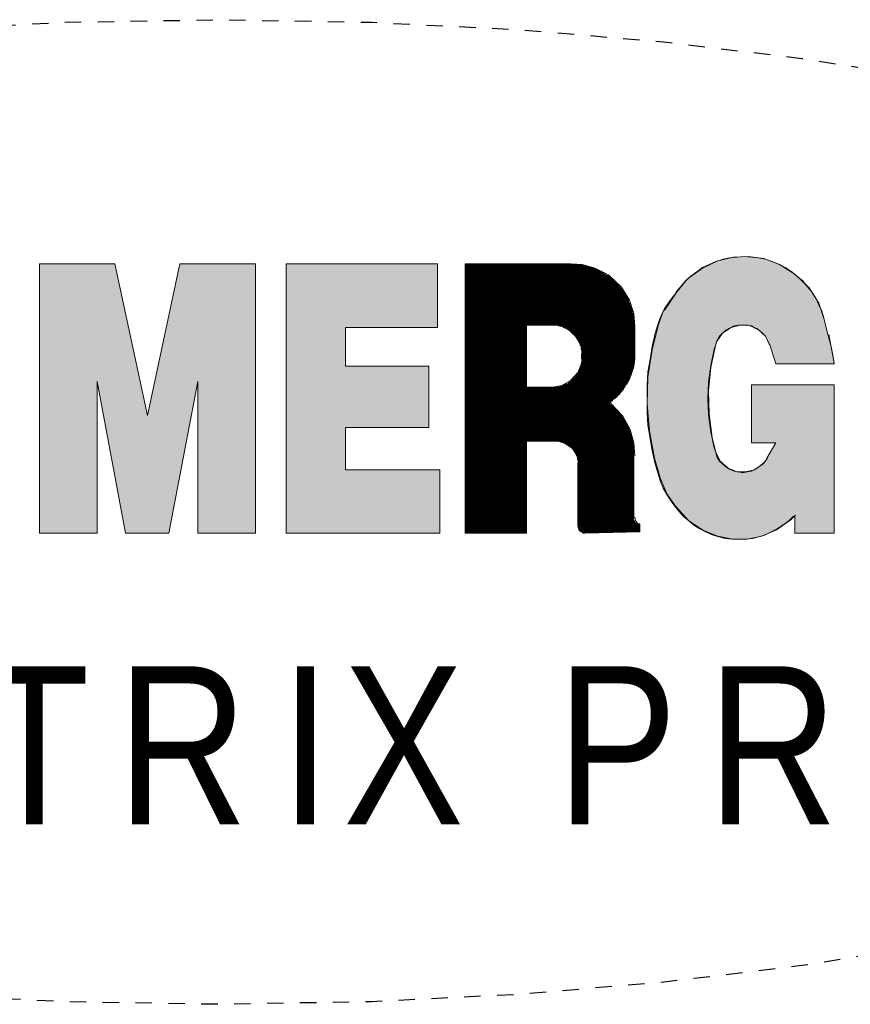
# Model space of a CAD drawing. Header units: centimetres. Extents: x 4745 to 39369, y 17389 to 19524.
# Tile 69 of 188: x 20952 to 20957, y 17978 to 17984. Entities that reach past the tile are written whole.
import ezdxf

# ---------------------------------------------------------------- set-up
doc = ezdxf.new("R2010")
doc.units = ezdxf.units.CM
doc.linetypes.add('HIDDEN', pattern=[0.375, 0.25, -0.125])
doc.layers.add('Livello 1', color=7, linetype='Continuous')
doc.layers.add('UKRYTA', color=250, linetype='HIDDEN')

# ---------------------------------------------------------------- blocks, each defined once
blk = doc.blocks.new('VITRIX PRO 35 55')
at = {"layer": 'Livello 1'}
for points in [[(24.541, -424.878), (24.652, -425.305), (24.727, -425.583), (24.784, -425.897), (24.802, -426.024), (23.32, -426.024), (23.172, -425.546), (23.154, -425.528), (23.115, -425.433), (23.061, -425.324), (22.988, -425.246), (22.895, -425.174), (22.801, -425.119), (22.71, -425.064), (22.599, -425.046), (22.488, -425.046), (22.376, -425.046), (22.265, -425.064), (22.153, -425.119), (22.06, -425.174), (21.969, -425.246), (21.894, -425.324), (21.84, -425.433), (21.801, -425.528), (21.801, -425.546), (21.764, -425.656), (21.674, -426.065), (21.617, -426.488), (21.599, -426.915), (21.617, -427.32), (21.674, -427.747), (21.764, -428.157), (21.801, -428.266), (21.801, -428.284), (21.84, -428.398), (21.894, -428.489), (21.969, -428.561), (22.06, -428.634), (22.153, -428.693), (22.265, -428.748), (22.376, -428.766), (22.488, -428.784), (22.599, -428.766), (22.71, -428.748), (22.801, -428.693), (22.895, -428.634), (22.988, -428.561), (23.061, -428.489), (23.097, -428.416), (23.32, -428.025), (22.71, -428.025), (22.71, -426.561), (24.802, -426.561), (24.802, -430.321), (23.802, -430.321), (23.802, -429.876), (23.765, -429.894), (23.654, -430.008), (23.504, -430.117), (23.358, -430.208), (23.208, -430.285), (23.061, -430.358), (22.895, -430.412), (22.729, -430.449), (22.56, -430.471), (22.376, -430.471), (22.21, -430.471), (22.044, -430.449), (21.876, -430.412), (21.71, -430.358), (21.544, -430.285), (21.396, -430.208), (21.246, -430.117), (21.119, -430.008), (20.987, -429.894), (20.875, -429.767), (20.764, -429.635), (20.673, -429.507), (20.562, -429.339), (20.468, -429.175), (20.396, -428.989), (20.377, -428.916), (20.359, -428.875), (20.266, -428.561), (20.191, -428.229), (20.136, -427.916), (20.082, -427.579), (20.061, -427.247), (20.061, -426.915), (20.061, -426.579), (20.082, -426.229), (20.136, -425.915), (20.191, -425.583), (20.266, -425.246), (20.339, -425.01), (20.377, -424.914), (20.432, -424.769), (20.468, -424.691), (20.507, -424.619), (20.619, -424.455), (20.746, -424.287), (20.764, -424.269), (20.803, -424.191), (20.914, -424.064), (21.044, -423.914), (21.173, -423.805), (21.321, -423.696), (21.469, -423.582), (21.635, -423.509), (21.801, -423.436), (21.987, -423.377), (22.153, -423.341), (22.34, -423.323), (22.524, -423.305), (22.71, -423.323), (22.876, -423.341), (23.061, -423.377), (23.227, -423.436), (23.413, -423.509), (23.561, -423.582), (23.727, -423.696), (23.856, -423.805), (24.004, -423.914), (24.116, -424.064), (24.227, -424.191), (24.338, -424.36), (24.411, -424.528), (24.486, -424.691), (24.541, -424.86)], [(6.567, -423.491), (7.399, -427.338), (8.215, -423.491), (10.139, -423.491), (10.139, -430.321), (8.677, -430.321), (8.677, -426.47), (7.938, -430.321), (6.844, -430.321), (6.123, -426.47), (6.123, -430.321), (4.659, -430.321), (4.659, -423.491)], [(14.748, -423.491), (14.748, -425.101), (12.417, -425.101), (12.417, -426.083), (14.527, -426.083), (14.527, -427.638), (12.417, -427.638), (12.417, -428.712), (14.804, -428.712), (14.804, -430.321), (10.916, -430.321), (10.916, -423.491)]]:
    blk.add_hatch(color=0, dxfattribs=at).paths.add_polyline_path(points)
blk.add_ellipse((9.189, -429.781), major_axis=(-38, 0), ratio=0.328293)
at = {"layer": 'Livello 1', "color": 0, "lineweight": 15}
for points in [[(24.541, -424.878), (24.652, -425.305), (24.727, -425.583), (24.784, -425.897), (24.802, -426.024), (23.32, -426.024), (23.172, -425.546), (23.154, -425.528), (23.115, -425.433), (23.061, -425.324), (22.988, -425.246), (22.895, -425.174), (22.801, -425.119), (22.71, -425.064), (22.599, -425.046), (22.488, -425.046), (22.376, -425.046), (22.265, -425.064), (22.153, -425.119), (22.06, -425.174), (21.969, -425.246), (21.894, -425.324), (21.84, -425.433), (21.801, -425.528), (21.801, -425.546), (21.764, -425.656), (21.674, -426.065), (21.617, -426.488), (21.599, -426.915), (21.617, -427.32), (21.674, -427.747), (21.764, -428.157), (21.801, -428.266), (21.801, -428.284), (21.84, -428.398), (21.894, -428.489), (21.969, -428.561), (22.06, -428.634), (22.153, -428.693), (22.265, -428.748), (22.376, -428.766), (22.488, -428.784), (22.599, -428.766), (22.71, -428.748), (22.801, -428.693), (22.895, -428.634), (22.988, -428.561), (23.061, -428.489), (23.097, -428.416), (23.32, -428.025), (22.71, -428.025), (22.71, -426.561), (24.802, -426.561), (24.802, -430.321), (23.802, -430.321), (23.802, -429.876), (23.765, -429.894), (23.654, -430.008), (23.504, -430.117), (23.358, -430.208), (23.208, -430.285), (23.061, -430.358), (22.895, -430.412), (22.729, -430.449), (22.56, -430.471), (22.376, -430.471), (22.21, -430.471), (22.044, -430.449), (21.876, -430.412), (21.71, -430.358), (21.544, -430.285), (21.396, -430.208), (21.246, -430.117), (21.119, -430.008), (20.987, -429.894), (20.875, -429.767), (20.764, -429.635), (20.673, -429.507), (20.562, -429.339), (20.468, -429.175), (20.396, -428.989), (20.377, -428.916), (20.359, -428.875), (20.266, -428.561), (20.191, -428.229), (20.136, -427.916), (20.082, -427.579), (20.061, -427.247), (20.061, -426.915), (20.061, -426.579), (20.082, -426.229), (20.136, -425.915), (20.191, -425.583), (20.266, -425.246), (20.339, -425.01), (20.377, -424.914), (20.432, -424.769), (20.468, -424.691), (20.507, -424.619), (20.619, -424.455), (20.746, -424.287), (20.764, -424.269), (20.803, -424.191), (20.914, -424.064), (21.044, -423.914), (21.173, -423.805), (21.321, -423.696), (21.469, -423.582), (21.635, -423.509), (21.801, -423.436), (21.987, -423.377), (22.153, -423.341), (22.34, -423.323), (22.524, -423.305), (22.71, -423.323), (22.876, -423.341), (23.061, -423.377), (23.227, -423.436), (23.413, -423.509), (23.561, -423.582), (23.727, -423.696), (23.856, -423.805), (24.004, -423.914), (24.116, -424.064), (24.227, -424.191), (24.338, -424.36), (24.411, -424.528), (24.486, -424.691), (24.541, -424.86), (24.541, -424.878)], [(24.541, -424.878), (24.411, -424.487), (24.172, -424.1), (23.802, -423.75), (23.413, -423.509), (23.024, -423.359), (22.635, -423.305), (22.247, -423.323), (21.858, -423.414), (21.469, -423.6), (21.08, -423.877), (20.764, -424.269)], [(6.567, -423.491), (7.399, -427.338), (8.215, -423.491), (10.139, -423.491), (10.139, -430.321), (8.677, -430.321), (8.677, -426.47), (7.938, -430.321), (6.844, -430.321), (6.123, -426.47), (6.123, -430.321), (4.659, -430.321), (4.659, -423.491), (6.567, -423.491)], [(4.659, -423.491), (4.659, -430.321)], [(4.659, -423.491), (6.567, -423.491)], [(8.215, -423.491), (7.399, -427.338), (6.567, -423.491)], [(10.139, -423.491), (8.215, -423.491)], [(10.139, -430.321), (10.139, -423.491)], [(14.748, -423.491), (14.748, -425.101), (12.417, -425.101), (12.417, -426.083), (14.527, -426.083), (14.527, -427.638), (12.417, -427.638), (12.417, -428.712), (14.804, -428.712), (14.804, -430.321), (10.916, -430.321), (10.916, -423.491), (14.748, -423.491)], [(10.916, -430.321), (10.916, -423.491)], [(10.916, -423.491), (14.748, -423.491)], [(14.748, -423.491), (14.748, -425.101)], [(15.453, -423.491), (15.453, -430.321)], [(15.453, -423.491), (18.136, -423.491)], [(15.453, -423.509), (18.322, -423.509)], [(18.452, -423.527), (15.453, -423.527)], [(15.453, -423.546), (18.524, -423.546)], [(18.599, -423.564), (15.453, -423.564)], [(15.453, -423.582), (18.674, -423.582)], [(18.711, -423.6), (15.453, -423.6)], [(15.453, -423.618), (18.747, -423.618)], [(18.804, -423.636), (15.453, -423.636)], [(15.453, -423.655), (18.84, -423.655)], [(19.748, -425.083), (19.729, -424.751), (19.618, -424.414), (19.413, -424.082), (19.081, -423.768), (18.747, -423.6), (18.413, -423.509), (18.156, -423.491)], [(18.877, -423.677), (15.453, -423.677)], [(15.453, -423.696), (18.913, -423.696)], [(18.952, -423.714), (15.453, -423.714)], [(15.453, -423.727), (18.97, -423.727)], [(19.006, -423.75), (15.453, -423.75)], [(15.453, -423.768), (19.025, -423.768)], [(19.063, -423.787), (15.453, -423.787)], [(15.453, -423.805), (19.1, -423.805)], [(19.118, -423.823), (15.453, -423.823)], [(15.453, -423.841), (19.136, -423.841)], [(19.154, -423.859), (15.453, -423.859)], [(15.453, -423.877), (19.172, -423.877)], [(19.193, -423.896), (15.453, -423.896)], [(15.453, -423.914), (19.229, -423.914)], [(19.247, -423.932), (15.453, -423.932)], [(15.453, -423.95), (19.266, -423.95)], [(19.284, -423.968), (15.453, -423.968)], [(15.453, -423.991), (19.304, -423.991)], [(19.322, -424.009), (15.453, -424.009)], [(15.453, -424.028), (19.341, -424.028)], [(19.341, -424.046), (15.453, -424.046)], [(15.453, -424.064), (19.359, -424.064)], [(19.377, -424.082), (15.453, -424.082)], [(15.453, -424.1), (19.395, -424.1)], [(19.413, -424.119), (15.453, -424.119)], [(15.453, -424.137), (19.432, -424.137)], [(19.432, -424.155), (15.453, -424.155)], [(15.453, -424.173), (19.45, -424.173)], [(19.47, -424.191), (15.453, -424.191)], [(15.453, -424.214), (19.47, -424.214)], [(19.488, -424.232), (15.453, -424.232)], [(15.453, -424.25), (19.507, -424.25)], [(19.507, -424.269), (15.453, -424.269)], [(15.453, -424.287), (19.525, -424.287)], [(19.525, -424.305), (15.453, -424.305)], [(15.453, -424.323), (19.543, -424.323)], [(19.561, -424.341), (15.453, -424.341)], [(15.453, -424.36), (19.561, -424.36)], [(19.582, -424.378), (15.453, -424.378)], [(15.453, -424.396), (19.582, -424.396)], [(20.784, -424.25), (20.507, -424.655), (20.468, -424.691)], [(19.6, -424.414), (15.453, -424.414)], [(15.453, -424.432), (19.6, -424.432)], [(19.6, -424.455), (15.453, -424.455)], [(15.453, -424.473), (19.618, -424.473)], [(19.618, -424.487), (15.453, -424.487)], [(15.453, -424.505), (19.636, -424.505)], [(19.636, -424.528), (15.453, -424.528)], [(15.453, -424.546), (19.636, -424.546)], [(19.654, -424.564), (15.453, -424.564)], [(15.453, -424.582), (19.654, -424.582)], [(19.673, -424.601), (15.453, -424.601)], [(15.453, -424.619), (19.673, -424.619)], [(19.673, -424.637), (15.453, -424.637)], [(15.453, -424.655), (19.673, -424.655)], [(19.693, -424.673), (15.453, -424.673)], [(15.453, -424.691), (19.693, -424.691)], [(19.693, -424.71), (15.453, -424.71)], [(15.453, -424.728), (19.693, -424.728)], [(19.709, -424.751), (15.453, -424.751)], [(15.453, -424.769), (19.709, -424.769)], [(19.709, -424.787), (15.453, -424.787)], [(15.453, -424.805), (19.709, -424.805)], [(19.729, -424.823), (15.453, -424.823)], [(15.453, -424.842), (19.729, -424.842)], [(19.729, -424.86), (15.453, -424.86)], [(15.453, -424.878), (19.729, -424.878)], [(19.729, -424.896), (15.453, -424.896)], [(20.468, -424.691), (20.359, -425.01)], [(24.652, -425.305), (24.541, -424.878)], [(14.748, -425.101), (12.417, -425.101)], [(12.417, -426.083), (12.417, -425.101)], [(15.453, -424.914), (19.729, -424.914)], [(19.729, -424.933), (15.453, -424.933)], [(15.453, -424.951), (19.729, -424.951)], [(19.729, -424.969), (15.453, -424.969)], [(15.453, -424.992), (19.729, -424.992)], [(19.748, -425.01), (15.453, -425.01)], [(15.453, -425.028), (19.748, -425.028)], [(19.748, -425.046), (15.453, -425.046)], [(17.008, -425.064), (15.453, -425.064)], [(17.008, -425.083), (15.453, -425.083)], [(17.008, -425.101), (15.453, -425.101)], [(17.008, -425.119), (15.453, -425.119)], [(17.008, -425.137), (15.453, -425.137)], [(17.008, -425.046), (17.008, -426.62)], [(17.674, -425.046), (17.008, -425.046)], [(18.413, -425.769), (18.379, -425.546), (18.247, -425.324), (18.045, -425.137), (17.822, -425.046), (17.674, -425.028)], [(17.804, -425.064), (19.748, -425.064)], [(17.879, -425.083), (19.748, -425.083)], [(17.933, -425.101), (19.748, -425.101)], [(17.97, -425.119), (19.748, -425.119)], [(18.008, -425.137), (19.748, -425.137)], [(19.748, -425.101), (19.748, -425.915)], [(20.359, -424.992), (20.191, -425.674), (20.082, -426.36), (20.061, -427.043), (20.118, -427.729), (20.248, -428.416), (20.396, -428.916)], [(23.172, -425.546), (23.061, -425.324), (22.858, -425.137), (22.635, -425.046), (22.413, -425.046), (22.19, -425.101), (21.969, -425.246), (21.821, -425.469), (21.801, -425.546)], [(17.008, -425.155), (15.453, -425.155)], [(17.008, -425.174), (15.453, -425.174)], [(17.008, -425.192), (15.453, -425.192)], [(17.008, -425.21), (15.453, -425.21)], [(17.008, -425.228), (15.453, -425.228)], [(17.008, -425.246), (15.453, -425.246)], [(17.008, -425.264), (15.453, -425.264)], [(17.008, -425.287), (15.453, -425.287)], [(17.008, -425.305), (15.453, -425.305)], [(17.008, -425.324), (15.453, -425.324)], [(17.008, -425.342), (15.453, -425.342)], [(17.008, -425.36), (15.453, -425.36)], [(17.008, -425.378), (15.453, -425.378)], [(17.008, -425.396), (15.453, -425.396)], [(18.045, -425.155), (19.748, -425.155)], [(18.081, -425.174), (19.748, -425.174)], [(18.099, -425.192), (19.748, -425.192)], [(18.117, -425.21), (19.748, -425.21)], [(18.136, -425.228), (19.748, -425.228)], [(18.174, -425.246), (19.748, -425.246)], [(18.192, -425.264), (19.748, -425.264)], [(18.211, -425.287), (19.748, -425.287)], [(18.211, -425.305), (19.748, -425.305)], [(18.229, -425.324), (19.748, -425.324)], [(18.247, -425.342), (19.748, -425.342)], [(18.267, -425.36), (19.748, -425.36)], [(18.267, -425.378), (19.748, -425.378)], [(18.286, -425.396), (19.748, -425.396)], [(24.802, -426.006), (24.673, -425.324), (24.673, -425.287)], [(17.008, -425.415), (15.453, -425.415)], [(17.008, -425.433), (15.453, -425.433)], [(17.008, -425.451), (15.453, -425.451)], [(17.008, -425.469), (15.453, -425.469)], [(17.008, -425.487), (15.453, -425.487)], [(17.008, -425.506), (15.453, -425.506)], [(17.008, -425.528), (15.453, -425.528)], [(17.008, -425.546), (15.453, -425.546)], [(17.008, -425.565), (15.453, -425.565)], [(17.008, -425.583), (15.453, -425.583)], [(17.008, -425.601), (15.453, -425.601)], [(17.008, -425.619), (15.453, -425.619)], [(17.008, -425.637), (15.453, -425.637)], [(18.304, -425.415), (19.748, -425.415)], [(18.304, -425.433), (19.748, -425.433)], [(18.322, -425.451), (19.748, -425.451)], [(18.322, -425.469), (19.748, -425.469)], [(18.34, -425.487), (19.748, -425.487)], [(18.34, -425.506), (19.748, -425.506)], [(18.358, -425.528), (19.748, -425.528)], [(18.358, -425.546), (19.748, -425.546)], [(18.358, -425.565), (19.748, -425.565)], [(18.379, -425.583), (19.748, -425.583)], [(18.379, -425.601), (19.748, -425.601)], [(18.379, -425.619), (19.748, -425.619)], [(18.379, -425.637), (19.748, -425.637)], [(21.801, -425.528), (21.674, -426.119), (21.617, -426.711), (21.635, -427.302), (21.71, -427.893), (21.801, -428.266)], [(23.172, -425.546), (23.32, -426.024)], [(17.008, -425.656), (15.453, -425.656)], [(17.008, -425.674), (15.453, -425.674)], [(17.008, -425.692), (15.453, -425.692)], [(17.008, -425.71), (15.453, -425.71)], [(17.008, -425.728), (15.453, -425.728)], [(17.008, -425.751), (15.453, -425.751)], [(17.008, -425.769), (15.453, -425.769)], [(17.008, -425.783), (15.453, -425.783)], [(17.008, -425.801), (15.453, -425.801)], [(17.008, -425.819), (15.453, -425.819)], [(17.008, -425.842), (15.453, -425.842)], [(17.008, -425.86), (15.453, -425.86)], [(17.008, -425.878), (15.453, -425.878)], [(17.008, -425.897), (15.453, -425.897)], [(17.674, -426.62), (17.897, -426.579), (18.117, -426.451), (18.304, -426.247), (18.395, -426.024), (18.413, -425.878)], [(18.379, -425.656), (19.748, -425.656)], [(18.395, -425.674), (19.748, -425.674)], [(18.395, -425.692), (19.748, -425.692)], [(18.395, -425.71), (19.748, -425.71)], [(18.395, -425.728), (19.748, -425.728)], [(18.395, -425.751), (19.748, -425.751)], [(18.395, -425.769), (19.748, -425.769)], [(18.395, -425.783), (19.748, -425.783)], [(18.395, -425.897), (18.395, -425.783)], [(18.395, -425.801), (19.748, -425.801)], [(18.395, -425.819), (19.748, -425.819)], [(18.395, -425.842), (19.748, -425.842)], [(18.395, -425.86), (19.748, -425.86)], [(18.395, -425.878), (19.748, -425.878)], [(18.395, -425.897), (19.748, -425.897)], [(19.118, -427.006), (19.413, -426.729), (19.618, -426.415), (19.729, -426.101), (19.748, -425.897)], [(14.527, -426.083), (12.417, -426.083)], [(14.527, -427.638), (14.527, -426.083)], [(17.008, -425.915), (15.453, -425.915)], [(17.008, -425.933), (15.453, -425.933)], [(17.008, -425.951), (15.453, -425.951)], [(17.008, -425.969), (15.453, -425.969)], [(17.008, -425.988), (15.453, -425.988)], [(17.008, -426.006), (15.453, -426.006)], [(17.008, -426.024), (15.453, -426.024)], [(17.008, -426.042), (15.453, -426.042)], [(17.008, -426.065), (15.453, -426.065)], [(17.008, -426.083), (15.453, -426.083)], [(17.008, -426.101), (15.453, -426.101)], [(17.008, -426.119), (15.453, -426.119)], [(17.008, -426.138), (15.453, -426.138)], [(18.358, -426.101), (19.709, -426.101)], [(18.358, -426.119), (19.709, -426.119)], [(18.358, -426.138), (19.709, -426.138)], [(18.379, -426.024), (19.729, -426.024)], [(18.379, -426.042), (19.729, -426.042)], [(18.379, -426.065), (19.729, -426.065)], [(18.379, -426.083), (19.709, -426.083)], [(18.395, -425.915), (19.748, -425.915)], [(18.395, -425.933), (19.748, -425.933)], [(18.395, -425.951), (19.748, -425.951)], [(18.395, -425.969), (19.748, -425.969)], [(18.395, -425.988), (19.729, -425.988)], [(18.395, -426.006), (19.729, -426.006)], [(23.32, -426.024), (24.802, -426.024)], [(17.008, -426.156), (15.453, -426.156)], [(17.008, -426.174), (15.453, -426.174)], [(17.008, -426.192), (15.453, -426.192)], [(17.008, -426.21), (15.453, -426.21)], [(17.008, -426.229), (15.453, -426.229)], [(17.008, -426.247), (15.453, -426.247)], [(17.008, -426.265), (15.453, -426.265)], [(17.008, -426.283), (15.453, -426.283)], [(17.008, -426.306), (15.453, -426.306)], [(17.008, -426.324), (15.453, -426.324)], [(17.008, -426.342), (15.453, -426.342)], [(17.008, -426.36), (15.453, -426.36)], [(17.008, -426.379), (15.453, -426.379)], [(17.008, -426.397), (15.453, -426.397)], [(18.192, -426.397), (19.618, -426.397)], [(18.211, -426.379), (19.618, -426.379)], [(18.229, -426.36), (19.636, -426.36)], [(18.247, -426.324), (19.654, -426.324)], [(18.247, -426.342), (19.636, -426.342)], [(18.267, -426.306), (19.654, -426.306)], [(18.286, -426.265), (19.673, -426.265)], [(18.286, -426.283), (19.673, -426.283)], [(18.304, -426.247), (19.673, -426.247)], [(18.322, -426.192), (19.693, -426.192)], [(18.322, -426.21), (19.693, -426.21)], [(18.322, -426.229), (19.693, -426.229)], [(18.34, -426.156), (19.709, -426.156)], [(18.34, -426.174), (19.693, -426.174)], [(6.844, -430.321), (6.123, -426.47)], [(6.123, -430.321), (6.123, -426.47)], [(8.677, -426.47), (7.938, -430.321)], [(8.677, -426.47), (8.677, -430.321)], [(17.008, -426.415), (15.453, -426.415)], [(17.008, -426.433), (15.453, -426.433)], [(17.008, -426.451), (15.453, -426.451)], [(17.008, -426.47), (15.453, -426.47)], [(17.008, -426.488), (15.453, -426.488)], [(17.008, -426.506), (15.453, -426.506)], [(17.008, -426.529), (15.453, -426.529)], [(17.008, -426.542), (15.453, -426.542)], [(17.008, -426.561), (15.453, -426.561)], [(17.008, -426.579), (15.453, -426.579)], [(17.008, -426.601), (15.453, -426.601)], [(17.008, -426.62), (15.453, -426.62)], [(15.453, -426.638), (19.488, -426.638)], [(17.008, -426.62), (17.674, -426.62)], [(17.71, -426.62), (19.507, -426.62)], [(17.84, -426.601), (19.507, -426.601)], [(17.897, -426.579), (19.525, -426.579)], [(17.951, -426.561), (19.525, -426.561)], [(17.988, -426.542), (19.543, -426.542)], [(18.026, -426.529), (19.561, -426.529)], [(18.063, -426.506), (19.561, -426.506)], [(18.081, -426.488), (19.582, -426.488)], [(18.117, -426.47), (19.582, -426.47)], [(18.136, -426.451), (19.6, -426.451)], [(18.156, -426.433), (19.6, -426.433)], [(18.174, -426.415), (19.618, -426.415)], [(22.71, -426.561), (24.802, -426.561)], [(22.71, -428.025), (22.71, -426.561)], [(24.802, -430.321), (24.802, -426.561)], [(19.47, -426.656), (15.453, -426.656)], [(15.453, -426.674), (19.47, -426.674)], [(19.45, -426.692), (15.453, -426.692)], [(15.453, -426.711), (19.432, -426.711)], [(19.413, -426.729), (15.453, -426.729)], [(15.453, -426.747), (19.395, -426.747)], [(19.377, -426.765), (15.453, -426.765)], [(15.453, -426.783), (19.377, -426.783)], [(19.359, -426.802), (15.453, -426.802)], [(15.453, -426.82), (19.341, -426.82)], [(19.322, -426.842), (15.453, -426.842)], [(15.453, -426.861), (19.304, -426.861)], [(19.284, -426.879), (15.453, -426.879)], [(15.453, -426.897), (19.266, -426.897)], [(19.229, -426.915), (15.453, -426.915)], [(15.453, -426.933), (19.211, -426.933)], [(19.193, -426.952), (15.453, -426.952)], [(15.453, -426.97), (19.172, -426.97)], [(19.154, -426.988), (15.453, -426.988)], [(15.453, -427.006), (19.136, -427.006)], [(19.1, -427.024), (15.453, -427.024)], [(15.453, -427.043), (19.118, -427.043)], [(19.154, -427.065), (15.453, -427.065)], [(15.453, -427.083), (19.172, -427.083)], [(19.193, -427.102), (15.453, -427.102)], [(15.453, -427.12), (19.211, -427.12)], [(19.229, -427.138), (15.453, -427.138)], [(19.748, -428.357), (19.729, -428.025), (19.636, -427.693), (19.45, -427.356), (19.154, -427.043), (19.118, -427.006)], [(15.453, -427.156), (19.247, -427.156)], [(19.284, -427.174), (15.453, -427.174)], [(15.453, -427.193), (19.284, -427.193)], [(19.304, -427.211), (15.453, -427.211)], [(15.453, -427.229), (19.322, -427.229)], [(19.341, -427.247), (15.453, -427.247)], [(15.453, -427.265), (19.359, -427.265)], [(19.377, -427.284), (15.453, -427.284)], [(15.453, -427.302), (19.395, -427.302)], [(19.395, -427.32), (15.453, -427.32)], [(15.453, -427.338), (19.413, -427.338)], [(19.432, -427.356), (15.453, -427.356)], [(15.453, -427.379), (19.45, -427.379)], [(19.45, -427.397), (15.453, -427.397)], [(12.417, -427.638), (12.417, -428.712)], [(14.527, -427.638), (12.417, -427.638)], [(15.453, -427.415), (19.47, -427.415)], [(19.488, -427.434), (15.453, -427.434)], [(15.453, -427.452), (19.488, -427.452)], [(19.507, -427.47), (15.453, -427.47)], [(15.453, -427.488), (19.507, -427.488)], [(19.525, -427.506), (15.453, -427.506)], [(15.453, -427.525), (19.543, -427.525)], [(19.543, -427.543), (15.453, -427.543)], [(15.453, -427.561), (19.561, -427.561)], [(19.561, -427.579), (15.453, -427.579)], [(15.453, -427.602), (19.582, -427.602)], [(19.582, -427.62), (15.453, -427.62)], [(15.453, -427.638), (19.6, -427.638)], [(19.6, -427.656), (15.453, -427.656)], [(15.453, -427.675), (19.6, -427.675)], [(19.618, -427.693), (15.453, -427.693)], [(15.453, -427.711), (19.618, -427.711)], [(19.636, -427.729), (15.453, -427.729)], [(15.453, -427.747), (19.636, -427.747)], [(19.636, -427.766), (15.453, -427.766)], [(15.453, -427.784), (19.654, -427.784)], [(19.654, -427.802), (15.453, -427.802)], [(15.453, -427.82), (19.654, -427.82)], [(19.673, -427.838), (15.453, -427.838)], [(15.453, -427.857), (19.673, -427.857)], [(19.673, -427.875), (15.453, -427.875)], [(15.453, -427.893), (19.673, -427.893)], [(19.693, -427.916), (15.453, -427.916)], [(15.453, -427.934), (19.693, -427.934)], [(19.693, -427.952), (15.453, -427.952)], [(15.453, -427.97), (19.693, -427.97)], [(19.709, -427.988), (15.453, -427.988)], [(17.008, -428.007), (15.453, -428.007)], [(17.008, -428.025), (15.453, -428.025)], [(17.008, -428.043), (15.453, -428.043)], [(17.008, -428.061), (15.453, -428.061)], [(17.008, -428.079), (15.453, -428.079)], [(17.008, -428.098), (15.453, -428.098)], [(17.008, -428.116), (15.453, -428.116)], [(17.008, -428.134), (15.453, -428.134)], [(17.747, -427.988), (17.008, -427.988)], [(17.008, -430.321), (17.008, -427.988)], [(18.322, -428.543), (18.286, -428.357), (18.174, -428.175), (17.988, -428.043), (17.804, -427.988), (17.767, -427.988)], [(17.879, -428.007), (19.709, -428.007)], [(17.933, -428.025), (19.709, -428.025)], [(17.988, -428.043), (19.709, -428.043)], [(18.026, -428.061), (19.709, -428.061)], [(18.045, -428.079), (19.709, -428.079)], [(18.081, -428.098), (19.709, -428.098)], [(18.099, -428.116), (19.729, -428.116)], [(18.117, -428.134), (19.729, -428.134)], [(22.71, -428.025), (23.32, -428.025)], [(23.097, -428.416), (23.32, -428.025)], [(17.008, -428.157), (15.453, -428.157)], [(17.008, -428.175), (15.453, -428.175)], [(17.008, -428.193), (15.453, -428.193)], [(17.008, -428.211), (15.453, -428.211)], [(17.008, -428.229), (15.453, -428.229)], [(17.008, -428.248), (15.453, -428.248)], [(17.008, -428.266), (15.453, -428.266)], [(17.008, -428.284), (15.453, -428.284)], [(17.008, -428.302), (15.453, -428.302)], [(17.008, -428.32), (15.453, -428.32)], [(17.008, -428.339), (15.453, -428.339)], [(17.008, -428.357), (15.453, -428.357)], [(17.008, -428.38), (15.453, -428.38)], [(18.136, -428.157), (19.729, -428.157)], [(18.156, -428.175), (19.729, -428.175)], [(18.174, -428.193), (19.729, -428.193)], [(18.192, -428.211), (19.729, -428.211)], [(18.211, -428.229), (19.729, -428.229)], [(18.211, -428.248), (19.729, -428.248)], [(18.229, -428.266), (19.729, -428.266)], [(18.247, -428.284), (19.729, -428.284)], [(18.247, -428.302), (19.729, -428.302)], [(18.267, -428.32), (19.729, -428.32)], [(18.267, -428.339), (19.729, -428.339)], [(18.267, -428.357), (19.729, -428.357)], [(18.286, -428.38), (19.729, -428.38)], [(19.729, -429.93), (19.729, -428.357)], [(21.801, -428.266), (21.912, -428.489), (22.117, -428.671), (22.34, -428.766), (22.56, -428.766), (22.783, -428.712), (23.006, -428.561), (23.115, -428.416)], [(17.008, -428.398), (15.453, -428.398)], [(17.008, -428.416), (15.453, -428.416)], [(17.008, -428.43), (15.453, -428.43)], [(17.008, -428.452), (15.453, -428.452)], [(17.008, -428.47), (15.453, -428.47)], [(17.008, -428.489), (15.453, -428.489)], [(17.008, -428.507), (15.453, -428.507)], [(17.008, -428.525), (15.453, -428.525)], [(17.008, -428.543), (15.453, -428.543)], [(17.008, -428.561), (15.453, -428.561)], [(17.008, -428.58), (15.453, -428.58)], [(17.008, -428.598), (15.453, -428.598)], [(17.008, -428.616), (15.453, -428.616)], [(17.008, -428.634), (15.453, -428.634)], [(18.286, -428.398), (19.729, -428.398)], [(18.286, -428.416), (19.729, -428.416)], [(18.286, -428.43), (19.729, -428.43)], [(18.304, -428.452), (19.729, -428.452)], [(18.304, -428.47), (19.729, -428.47)], [(18.304, -428.489), (19.729, -428.489)], [(18.304, -428.507), (19.729, -428.507)], [(18.304, -428.525), (19.729, -428.525)], [(18.304, -428.543), (19.729, -428.543)], [(18.304, -428.543), (18.304, -430.135)], [(18.304, -428.561), (19.729, -428.561)], [(18.304, -428.58), (19.729, -428.58)], [(18.304, -428.598), (19.729, -428.598)], [(18.304, -428.616), (19.729, -428.616)], [(18.304, -428.634), (19.729, -428.634)], [(12.417, -428.712), (14.804, -428.712)], [(14.804, -428.712), (14.804, -430.321)], [(17.008, -428.652), (15.453, -428.652)], [(17.008, -428.671), (15.453, -428.671)], [(17.008, -428.693), (15.453, -428.693)], [(17.008, -428.712), (15.453, -428.712)], [(17.008, -428.73), (15.453, -428.73)], [(17.008, -428.748), (15.453, -428.748)], [(17.008, -428.766), (15.453, -428.766)], [(17.008, -428.784), (15.453, -428.784)], [(17.008, -428.802), (15.453, -428.802)], [(17.008, -428.821), (15.453, -428.821)], [(17.008, -428.839), (15.453, -428.839)], [(17.008, -428.857), (15.453, -428.857)], [(17.008, -428.875), (15.453, -428.875)], [(17.008, -428.893), (15.453, -428.893)], [(18.304, -428.652), (19.729, -428.652)], [(18.304, -428.671), (19.729, -428.671)], [(18.304, -428.693), (19.729, -428.693)], [(18.304, -428.712), (19.729, -428.712)], [(18.304, -428.73), (19.729, -428.73)], [(18.304, -428.748), (19.729, -428.748)], [(18.304, -428.766), (19.729, -428.766)], [(18.304, -428.784), (19.729, -428.784)], [(18.304, -428.802), (19.729, -428.802)], [(18.304, -428.821), (19.729, -428.821)], [(18.304, -428.839), (19.729, -428.839)], [(18.304, -428.857), (19.729, -428.857)], [(18.304, -428.875), (19.729, -428.875)], [(18.304, -428.893), (19.729, -428.893)], [(17.008, -428.916), (15.453, -428.916)], [(17.008, -428.934), (15.453, -428.934)], [(17.008, -428.953), (15.453, -428.953)], [(17.008, -428.971), (15.453, -428.971)], [(17.008, -428.989), (15.453, -428.989)], [(17.008, -429.007), (15.453, -429.007)], [(17.008, -429.025), (15.453, -429.025)], [(17.008, -429.043), (15.453, -429.043)], [(17.008, -429.062), (15.453, -429.062)], [(17.008, -429.08), (15.453, -429.08)], [(17.008, -429.098), (15.453, -429.098)], [(17.008, -429.116), (15.453, -429.116)], [(17.008, -429.134), (15.453, -429.134)], [(18.304, -428.916), (19.729, -428.916)], [(18.304, -428.934), (19.729, -428.934)], [(18.304, -428.953), (19.729, -428.953)], [(18.304, -428.971), (19.729, -428.971)], [(18.304, -428.989), (19.729, -428.989)], [(18.304, -429.007), (19.729, -429.007)], [(18.304, -429.025), (19.729, -429.025)], [(18.304, -429.043), (19.729, -429.043)], [(18.304, -429.062), (19.729, -429.062)], [(18.304, -429.08), (19.729, -429.08)], [(18.304, -429.098), (19.729, -429.098)], [(18.304, -429.116), (19.729, -429.116)], [(18.304, -429.134), (19.729, -429.134)], [(20.396, -428.916), (20.562, -429.321), (20.784, -429.635)], [(17.008, -429.157), (15.453, -429.157)], [(17.008, -429.175), (15.453, -429.175)], [(17.008, -429.189), (15.453, -429.189)], [(17.008, -429.207), (15.453, -429.207)], [(17.008, -429.23), (15.453, -429.23)], [(17.008, -429.248), (15.453, -429.248)], [(17.008, -429.266), (15.453, -429.266)], [(17.008, -429.285), (15.453, -429.285)], [(17.008, -429.303), (15.453, -429.303)], [(17.008, -429.321), (15.453, -429.321)], [(17.008, -429.339), (15.453, -429.339)], [(17.008, -429.357), (15.453, -429.357)], [(17.008, -429.375), (15.453, -429.375)], [(18.304, -429.157), (19.729, -429.157)], [(18.304, -429.175), (19.729, -429.175)], [(18.304, -429.189), (19.729, -429.189)], [(18.304, -429.207), (19.729, -429.207)], [(18.304, -429.23), (19.729, -429.23)], [(18.304, -429.248), (19.729, -429.248)], [(18.304, -429.266), (19.729, -429.266)], [(18.304, -429.285), (19.729, -429.285)], [(18.304, -429.303), (19.729, -429.303)], [(18.304, -429.321), (19.729, -429.321)], [(18.304, -429.339), (19.729, -429.339)], [(18.304, -429.357), (19.729, -429.357)], [(18.304, -429.375), (19.729, -429.375)], [(17.008, -429.394), (15.453, -429.394)], [(17.008, -429.412), (15.453, -429.412)], [(17.008, -429.43), (15.453, -429.43)], [(17.008, -429.453), (15.453, -429.453)], [(17.008, -429.471), (15.453, -429.471)], [(17.008, -429.489), (15.453, -429.489)], [(17.008, -429.507), (15.453, -429.507)], [(17.008, -429.526), (15.453, -429.526)], [(17.008, -429.544), (15.453, -429.544)], [(17.008, -429.562), (15.453, -429.562)], [(17.008, -429.58), (15.453, -429.58)], [(17.008, -429.598), (15.453, -429.598)], [(17.008, -429.616), (15.453, -429.616)], [(17.008, -429.635), (15.453, -429.635)], [(18.304, -429.394), (19.729, -429.394)], [(18.304, -429.412), (19.729, -429.412)], [(18.304, -429.43), (19.729, -429.43)], [(18.304, -429.453), (19.729, -429.453)], [(18.304, -429.471), (19.729, -429.471)], [(18.304, -429.489), (19.729, -429.489)], [(18.304, -429.507), (19.729, -429.507)], [(18.304, -429.526), (19.729, -429.526)], [(18.304, -429.544), (19.729, -429.544)], [(18.304, -429.562), (19.729, -429.562)], [(18.304, -429.58), (19.729, -429.58)], [(18.304, -429.598), (19.729, -429.598)], [(18.304, -429.616), (19.729, -429.616)], [(18.304, -429.635), (19.729, -429.635)], [(20.784, -429.635), (21.119, -430.008), (21.487, -430.249), (21.858, -430.394), (22.228, -430.471), (22.599, -430.471), (22.97, -430.394), (23.338, -430.23), (23.709, -429.967), (23.82, -429.857)], [(17.008, -429.653), (15.453, -429.653)], [(17.008, -429.671), (15.453, -429.671)], [(17.008, -429.694), (15.453, -429.694)], [(17.008, -429.712), (15.453, -429.712)], [(17.008, -429.73), (15.453, -429.73)], [(17.008, -429.748), (15.453, -429.748)], [(17.008, -429.767), (15.453, -429.767)], [(17.008, -429.785), (15.453, -429.785)], [(17.008, -429.803), (15.453, -429.803)], [(17.008, -429.821), (15.453, -429.821)], [(17.008, -429.839), (15.453, -429.839)], [(17.008, -429.857), (15.453, -429.857)], [(17.008, -429.876), (15.453, -429.876)], [(18.304, -429.653), (19.729, -429.653)], [(18.304, -429.671), (19.729, -429.671)], [(18.304, -429.694), (19.729, -429.694)], [(18.304, -429.712), (19.729, -429.712)], [(18.304, -429.73), (19.729, -429.73)], [(18.304, -429.748), (19.729, -429.748)], [(18.304, -429.767), (19.729, -429.767)], [(18.304, -429.785), (19.729, -429.785)], [(18.304, -429.803), (19.729, -429.803)], [(18.304, -429.821), (19.729, -429.821)], [(18.304, -429.839), (19.729, -429.839)], [(18.304, -429.857), (19.729, -429.857)], [(18.304, -429.876), (19.729, -429.876)], [(23.802, -429.876), (23.802, -430.321)], [(17.008, -429.894), (15.453, -429.894)], [(17.008, -429.912), (15.453, -429.912)], [(17.008, -429.93), (15.453, -429.93)], [(17.008, -429.948), (15.453, -429.948)], [(17.008, -429.967), (15.453, -429.967)], [(17.008, -429.985), (15.453, -429.985)], [(17.008, -430.008), (15.453, -430.008)], [(17.008, -430.026), (15.453, -430.026)], [(17.008, -430.044), (15.453, -430.044)], [(17.008, -430.062), (15.453, -430.062)], [(17.008, -430.08), (15.453, -430.08)], [(17.008, -430.099), (15.453, -430.099)], [(17.008, -430.117), (15.453, -430.117)], [(17.008, -430.135), (15.453, -430.135)], [(18.304, -429.894), (19.729, -429.894)], [(18.304, -429.912), (19.729, -429.912)], [(18.304, -429.93), (19.729, -429.93)], [(18.304, -429.948), (19.729, -429.948)], [(18.304, -429.967), (19.729, -429.967)], [(18.304, -429.985), (19.729, -429.985)], [(18.304, -430.008), (19.748, -430.008)], [(18.304, -430.026), (19.748, -430.026)], [(18.304, -430.044), (19.766, -430.044)], [(18.304, -430.062), (19.784, -430.062)], [(18.304, -430.08), (19.82, -430.08)], [(18.304, -430.099), (19.877, -430.099)], [(18.304, -430.117), (19.877, -430.117)], [(18.304, -430.135), (19.877, -430.135)], [(18.304, -430.135), (18.34, -430.249), (18.452, -430.321), (18.488, -430.321)], [(19.748, -429.912), (19.766, -430.008), (19.839, -430.08), (19.877, -430.08)], [(19.877, -430.099), (19.877, -430.285)], [(4.659, -430.321), (6.123, -430.321)], [(6.844, -430.321), (7.938, -430.321)], [(10.139, -430.321), (8.677, -430.321)], [(14.804, -430.321), (10.916, -430.321)], [(17.008, -430.153), (15.453, -430.153)], [(17.008, -430.171), (15.453, -430.171)], [(17.008, -430.189), (15.453, -430.189)], [(17.008, -430.208), (15.453, -430.208)], [(17.008, -430.23), (15.453, -430.23)], [(17.008, -430.249), (15.453, -430.249)], [(17.008, -430.267), (15.453, -430.267)], [(17.008, -430.285), (15.453, -430.285)], [(15.453, -430.303), (17.008, -430.303)], [(15.453, -430.321), (17.008, -430.321)], [(18.304, -430.153), (19.877, -430.153)], [(18.304, -430.171), (19.877, -430.171)], [(18.322, -430.189), (19.877, -430.189)], [(18.322, -430.208), (19.877, -430.208)], [(18.34, -430.23), (19.877, -430.23)], [(18.34, -430.249), (19.877, -430.249)], [(18.358, -430.267), (19.877, -430.267)], [(18.379, -430.285), (19.729, -430.285)], [(18.413, -430.303), (19.025, -430.303)], [(19.877, -430.285), (18.488, -430.321)], [(23.802, -430.321), (24.802, -430.321)]]:
    blk.add_lwpolyline(points, dxfattribs=at)
at = {"insert": (-6.411, -433.691), "char_height": 4, "width": 35.32839, "attachment_point": 1}
blk.add_mtext('{\\fArial Narrow|b0|i0|c238|p34;\\T1.25;VICTRIX PRO}', dxfattribs=at)

msp = doc.modelspace()

# ---------------------------------------------------------------- block references
at = {"layer": 'UKRYTA', "color": 18, "true_color": 0x000000, "xscale": 0.24, "yscale": 0.24, "zscale": 0.24}
msp.add_blockref('VITRIX PRO 35 55', (20951.1556, 18084.181), dxfattribs=at)

doc.saveas('drawing.dxf')
